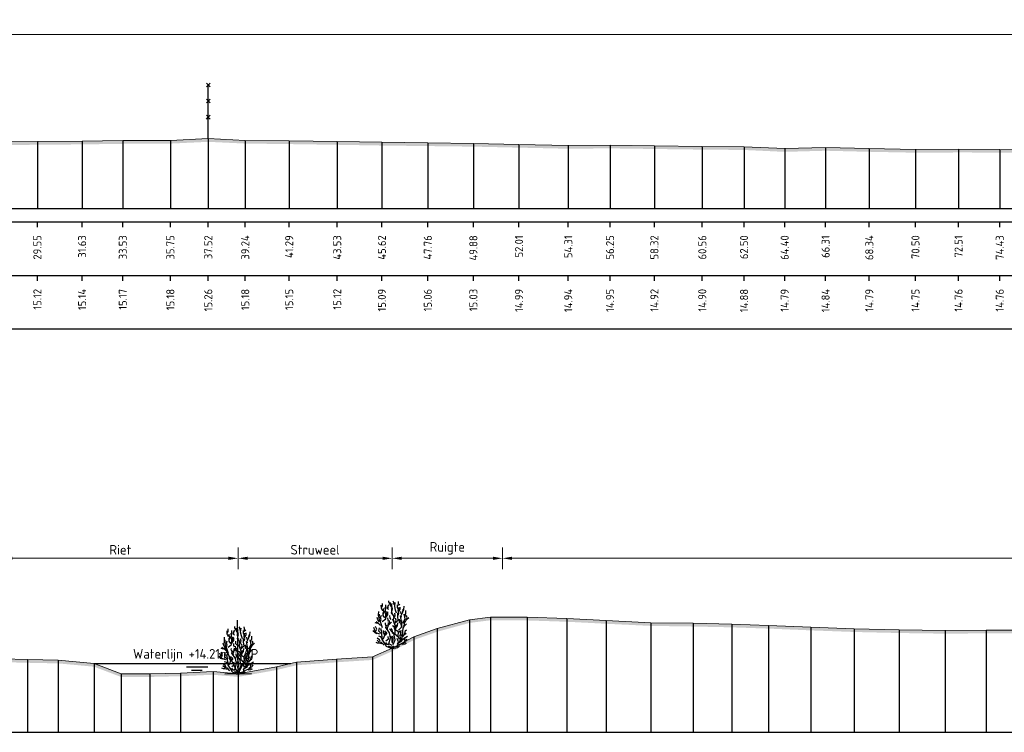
# Model space of a CAD drawing. Header units: metres. Extents: x 197882 to 206172, y 361908 to 364395.
# Tile 16 of 50: x 205813 to 205859, y 363802 to 363835. Entities that reach past the tile are written whole.
import ezdxf
from ezdxf.enums import TextEntityAlignment as Align

# ---------------------------------------------------------------- set-up
doc = ezdxf.new("R2010")
doc.units = ezdxf.units.M
doc.header["$PDMODE"] = 35
doc.header["$PDSIZE"] = 0.075
for name, color, linetype, lineweight in [('B-ME-GR-HEESTER-SD', 90, 'Continuous', 25), ('B-ME-GR-RIET-SD', 120, 'Continuous', 25), ('B-ME-IE-TERREINAFSCHEIDING_KUNSTMATIG_RASTERHEKWERK-SD', 20, 'Continuous', 25), ('X-ME-AL-PROFIEL_HUIDIG MAAIVELD-GD', 252, 'Continuous', 0), ('X-XX-AL-DETAIL1-M', 7, 'Continuous', 18), ('X-XX-AL-NAP-T18', 7, 'Continuous', 18)]:
    doc.layers.add(name, color=color, linetype=linetype, lineweight=lineweight)
doc.layers.add('X-ME-AL-PROFIEL_WATERLIJN-GD', color=150, linetype='Continuous')
doc.layers.add('X-ME-AL-PROFIELRASTER-S', color=7, linetype='Continuous')
doc.styles.add('NLCS-ISO', font='NLCS-ISO.ttf', dxfattribs={"height": 1.8})
doc.styles.add('NLCS-ISO-ANNOTATIEF-T18', font='NLCS-ISO.ttf', dxfattribs={"height": 1.8})
doc.styles.add('NLCS-ISO-ANNOTATIVE-T18', font='NLCS-ISO.ttf', dxfattribs={"height": 1.8})
doc.dimstyles.new('NLCS-ANNOTATIEF-T18-PIJL_L2_H0', dxfattribs={"dimtxt": 2.5, "dimasz": 1.8, "dimexe": 2, "dimexo": 2, "dimgap": 0.7, "dimtad": 1, "dimzin": 0, "dimdsep": 46, "dimtxsty": 'NLCS-ISO-ANNOTATIEF-T18', "dimcen": 0, "dimdle": 2, "dimclrd": 256, "dimclre": 256, "dimclrt": 10, "dimaunit": 2, "dimadec": 0, "dimazin": 0, "dimtfac": 1, "dimtdec": 3, "dimtofl": 0, "dimtmove": 0, "dimatfit": 3, "dimfxl": 2, "dimfxlon": 1, "dimtfillclr": 256, "dimtolj": 1, "dimtzin": 0, "dimlwd": -1, "dimlwe": -1, "dimarcsym": 0})

# ---------------------------------------------------------------- blocks, each defined once
blk = doc.blocks.new('SAL-PROFIELRASTER_BALK_EIND1-D')
at = {"color": 0, "linetype": 'ByBlock', "lineweight": -2, "flags": 128}
for points in [[(0, 0), (1, 0)], [(0, -2.5), (1, -2.5)], [(0, -12.5), (1, -12.5)]]:
    blk.add_lwpolyline(points, dxfattribs=at)
blk = doc.blocks.new('SAL-PROFIELRASTER_BALK_EIND2-D')
at = {"color": 0, "linetype": 'ByBlock', "lineweight": -2}
blk.add_line((1, -12.5), (0, -12.5), dxfattribs=at)
blk = doc.blocks.new('SAL-PROFIELRASTER_BALK_DATA-D')
at = {"color": 0, "linetype": 'ByBlock', "lineweight": -2}
blk.add_lwpolyline([(0, -3.5), (0, -2.5)], dxfattribs=at)
at = {"color": 0, "linetype": 'ByBlock', "lineweight": -2, "style": 'NLCS-ISO-ANNOTATIVE-T18'}
blk.add_attdef('GETAL', text='', height=1.5, rotation=90, dxfattribs=at).set_placement((0.75, -5), align=Align.RIGHT)
blk = doc.blocks.new('SAL-PROFIELRASTER_AANHAAL-D')
at = {"color": 9, "linetype": 'ByBlock', "lineweight": -2, "flags": 128}
blk.add_lwpolyline([(0, 1), (0, 0)], dxfattribs=at)
blk = doc.blocks.new('*D31')
at = {"layer": 'Defpoints', "color": 0, "transparency": 16777216}
for p in [(205787.059, 363834.542), (205787.059, 363826.427), (205962.44, 363826.427)]:
    blk.add_point(p, dxfattribs=at)
at = {"layer": 'X-XX-AL-DETAIL1-M', "transparency": 16777216}
for p, q in [((205787.059, 363834.042), (205787.059, 363835.042)), ((205962.44, 363834.042), (205962.44, 363835.042)), ((205961.99, 363834.542), (205787.509, 363834.542))]:
    blk.add_line(p, q, dxfattribs=at)
for points in [[(205787.509, 363834.617), (205787.509, 363834.467), (205787.059, 363834.542)], [(205961.99, 363834.617), (205961.99, 363834.467), (205962.44, 363834.542)]]:
    blk.add_solid(points, dxfattribs=at)
at = {"layer": 'X-XX-AL-DETAIL1-M', "color": 10, "transparency": 16777216, "insert": (205874.75, 363834.942), "char_height": 0.45, "attachment_point": 5, "style": 'NLCS-ISO-ANNOTATIEF-T18'}
blk.add_mtext('\\A1;Gras', dxfattribs=at)
blk = doc.blocks.new('SIE-RASTERHEKWERK-SOD')
at = {"flags": 128}
for points in [[(-0.035, 1.035), (0.035, 0.965)], [(-0.035, 0.965), (0, 1), (0.035, 1.035)], [(0, 0), (0, 1)], [(-0.035, 0.735), (0.035, 0.665)], [(-0.035, 0.665), (0, 0.7), (0.035, 0.735)], [(-0.035, 0.435), (0.035, 0.365)], [(-0.035, 0.365), (0, 0.4), (0.035, 0.435)]]:
    blk.add_lwpolyline(points, dxfattribs=at)
blk = doc.blocks.new('SGR-RIET DWP-SOD')
at = {"flags": 128}
for points in [[(0, 0), (-0.01, 1)], [(-0.255, 0.497), (0, 0), (0.245, 0.503)], [(-0.25, -0.003), (0.25, 0.003)]]:
    blk.add_lwpolyline(points, dxfattribs=at)
blk = doc.blocks.new('*D34')
at = {"layer": 'Defpoints', "color": 0, "transparency": 16777216}
for p in [(205811.783, 363810.112), (205811.783, 363801.997), (205822.769, 363801.997)]:
    blk.add_point(p, dxfattribs=at)
at = {"layer": 'X-XX-AL-DETAIL1-M', "transparency": 16777216}
for p, q in [((205811.783, 363809.612), (205811.783, 363810.612)), ((205822.769, 363809.612), (205822.769, 363810.612)), ((205822.319, 363810.112), (205812.233, 363810.112))]:
    blk.add_line(p, q, dxfattribs=at)
for points in [[(205812.233, 363810.187), (205812.233, 363810.037), (205811.783, 363810.112)], [(205822.319, 363810.187), (205822.319, 363810.037), (205822.769, 363810.112)]]:
    blk.add_solid(points, dxfattribs=at)
at = {"layer": 'X-XX-AL-DETAIL1-M', "color": 10, "transparency": 16777216, "insert": (205817.276, 363810.512), "char_height": 0.45, "attachment_point": 5, "style": 'NLCS-ISO-ANNOTATIEF-T18'}
blk.add_mtext('\\A1;Riet', dxfattribs=at)
blk = doc.blocks.new('*D35')
at = {"layer": 'Defpoints', "color": 0, "transparency": 16777216}
for p in [(205822.769, 363810.112), (205822.769, 363801.997), (205829.954, 363801.997)]:
    blk.add_point(p, dxfattribs=at)
at = {"layer": 'X-XX-AL-DETAIL1-M', "transparency": 16777216}
for p, q in [((205822.769, 363809.612), (205822.769, 363810.612)), ((205829.954, 363809.612), (205829.954, 363810.612)), ((205829.504, 363810.112), (205823.219, 363810.112))]:
    blk.add_line(p, q, dxfattribs=at)
for points in [[(205823.219, 363810.187), (205823.219, 363810.037), (205822.769, 363810.112)], [(205829.504, 363810.187), (205829.504, 363810.037), (205829.954, 363810.112)]]:
    blk.add_solid(points, dxfattribs=at)
at = {"layer": 'X-XX-AL-DETAIL1-M', "color": 10, "transparency": 16777216, "insert": (205826.361, 363810.512), "char_height": 0.45, "attachment_point": 5, "style": 'NLCS-ISO-ANNOTATIEF-T18'}
blk.add_mtext('\\A1;Struweel', dxfattribs=at)
blk = doc.blocks.new('SGR-HEESTER_S01_E_ZIJ-D')
blk.add_line((-0.166, 0), (0.141, 0))
at = {"flags": 128}
for points in [[(-0.881, 3.429), (-1.01, 3.698), (-1.022, 3.992)], [(-0.975, 3.816), (-0.916, 3.956), (-0.916, 4.168)], [(-0.822, 3.147), (-0.775, 3.358), (-0.822, 3.558), (-0.822, 3.687)], [(-0.787, 3.241), (-0.611, 3.487), (-0.658, 3.769)], [(-0.599, 3.64), (-0.599, 3.886), (-0.599, 4.039)], [(-0.329, 3.581), (-0.434, 3.687), (-0.423, 3.839)], [(-0.387, 3.734), (-0.387, 3.91), (-0.305, 4.074)], [(-0.2, 4.074), (-0.317, 4.285), (-0.317, 4.402)], [(-0.035, 3.816), (-0.153, 3.992), (-0.153, 4.238)], [(-0.059, 4.003), (0, 4.086), (-0.047, 4.168)], [(0.035, 3.217), (-0.023, 3.335), (-0.047, 3.64), (-0.059, 3.687)], [(-0.012, 3.476), (0.023, 3.663), (-0.023, 3.863), (-0.023, 3.98)], [(0.2, 4.015), (0.164, 4.261), (0.106, 4.367)], [(0.399, 3.241), (0.317, 3.534), (0.235, 3.863), (0.282, 4.25)], [(0.552, 3.487), (0.575, 3.628), (0.493, 3.781), (0.493, 4.015)], [(0.564, 3.053), (0.622, 3.241), (0.575, 3.44), (0.634, 3.781)], [(0.587, 4.062), (0.587, 4.226), (0.575, 4.355)], [(0.575, 3.968), (0.716, 4.097)], [(0.634, 3.393), (0.751, 3.628), (0.74, 3.816)], [(1.045, 3.44), (1.092, 3.593), (1.115, 3.91)], [(-1.174, 2.443), (-1.327, 2.643), (-1.397, 2.854)], [(-1.256, 2.866), (-1.268, 3.112), (-1.256, 3.405)], [(-0.889, 1.874), (-1.064, 2.356), (-1.218, 2.75), (-1.196, 3.166)], [(-1.092, 2.514), (-1.033, 2.666), (-1.08, 2.854), (-1.01, 3.065)], [(-0.933, 2.465), (-0.604, 2.728), (-0.582, 3.231), (-0.56, 3.45)], [(-0.693, 2.83), (-0.845, 3.03), (-0.845, 3.323)], [(-0.599, 2.819), (-0.47, 3.088), (-0.481, 3.241), (-0.399, 3.405)], [(-0.493, 2.983), (-0.399, 3.1), (-0.399, 3.323)], [(-0.352, 2.478), (-0.387, 2.619), (-0.399, 2.807)], [(-0.094, 2.666), (-0.2, 2.783), (-0.211, 3.041)], [(0.141, 2.854), (0.153, 3.006), (-0.082, 3.3)], [(0.2, 2.431), (0.129, 2.69), (0.27, 3.03), (0.235, 3.264)], [(0.294, 2.312), (0.557, 2.597), (0.513, 2.925), (0.513, 3.275)], [(0.305, 2.42), (0.364, 2.584), (0.317, 2.783)], [(0.751, 2.431), (0.834, 2.654), (0.787, 3.006)], [(0.834, 3.194), (0.822, 3.393)], [(0.869, 2.877), (0.834, 3.041), (0.986, 3.346), (1.022, 3.616)], [(0.995, 2.312), (1.214, 2.728), (1.126, 3.144)], [(1.057, 2.361), (1.233, 2.478), (1.339, 2.654), (1.538, 2.854)], [(1.198, 2.912), (1.198, 3.112), (1.268, 3.182), (1.28, 3.511)], [(1.292, 2.619), (1.397, 2.83), (1.339, 3.041)], [(-1.152, 1.305), (-1.524, 1.415), (-1.7, 1.918)], [(-1.362, 2.279), (-1.573, 2.361)], [(-1.515, 1.587), (-1.444, 1.775), (-1.55, 2.021)], [(-1.08, 2.115), (-1.233, 2.267), (-1.503, 2.443)], [(-0.166, 0), (-0.517, 0.145), (-0.67, 0.408), (-0.933, 0.802), (-0.933, 1.021), (-0.977, 1.284), (-1.24, 1.568), (-1.174, 1.874)], [(-0.564, 2.044), (-0.634, 2.22), (-0.611, 2.361)], [(0.009, 0.233), (-0.319, 0.386), (-0.144, 0.955), (-0.254, 1.415), (-0.582, 1.918), (-0.495, 2.159)], [(-0.399, 1.716), (-0.481, 1.81), (-0.387, 2.044), (-0.352, 2.373)], [(-0.341, 2.138), (-0.223, 2.361), (-0.258, 2.572)], [(-0.294, 2.185), (-0.07, 2.42)], [(0.235, 1.763), (0.188, 1.962), (0.035, 2.068)], [(0.097, 0.321), (0.272, 0.78), (0.184, 1.196), (0.272, 1.459), (0.294, 2.115), (0.075, 2.684)], [(0.119, 0.102), (0.491, 0.167), (0.579, 0.474), (0.885, 0.671), (0.951, 1.13), (1.017, 1.918)], [(0.305, 1.728), (0.364, 1.904), (0.411, 2.162)], [(0.411, 1.939), (0.505, 2.068), (0.528, 2.349)], [(0.579, 1.677), (0.885, 1.962), (0.907, 2.29), (0.885, 2.553)], [(0.869, 2.021), (0.834, 2.267), (0.693, 2.385), (0.693, 2.69)], [(1.022, 1.81), (1.139, 2.08), (1.327, 2.244)], [(1.045, 1.997), (1.151, 2.197), (1.162, 2.572)], [(-1.432, 1.34), (-1.597, 1.423), (-1.714, 1.528), (-1.761, 1.634)], [(-0.963, 0.918), (-1.057, 1.047), (-1.256, 1.094)], [(-0.939, 1.352), (-0.975, 1.458), (-1.01, 1.645), (-1.069, 1.739), (-0.986, 1.833)], [(-0.845, 0.824), (-0.736, 1.043), (-0.604, 1.437), (-0.692, 1.612)], [(-0.693, 1.235), (-0.763, 1.399), (-0.822, 1.622)], [(-0.622, 1.2), (-0.493, 1.364), (-0.528, 1.516)], [(-0.582, 0.671), (-0.341, 0.868), (-0.385, 1.065)], [(0.012, 1.481), (-0.106, 1.575), (-0.164, 1.692), (-0.258, 1.798)], [(0.059, 0.437), (-0.012, 0.578), (0, 0.848), (-0.117, 1.094)], [(0.27, 1.317), (0.07, 1.446), (0.012, 1.704), (-0.094, 1.833)], [(0.528, 1.035), (0.446, 1.129), (0.352, 1.258), (0.153, 1.282), (0.012, 1.411)], [(0.023, 0.601), (0.082, 0.777), (0.082, 0.942), (0.023, 1.106)], [(0.688, 0.802), (0.557, 1.108), (0.601, 1.502), (0.206, 1.743)], [(0.622, 0.59), (0.763, 0.73), (0.763, 0.977), (0.716, 1.223)], [(0.916, 1.082), (0.798, 1.258), (0.775, 1.434), (0.681, 1.61)], [(0.798, 0.801), (0.845, 0.953)], [(0.845, 1.376), (0.822, 1.54), (0.869, 1.681)], [(0.998, 1.082), (1.139, 1.247), (1.292, 1.387)], [(1.115, 1.282), (1.209, 1.47), (1.245, 1.645), (1.374, 1.704)], [(1.139, 0.942), (1.28, 1.012), (1.432, 1.118)], [(-0.975, 0.402), (-1.221, 0.449), (-1.362, 0.449), (-1.503, 0.519)], [(-0.758, 0.277), (-0.999, 0.518), (-1.24, 0.583), (-1.415, 0.736)], [(-1.127, 0.637), (-1.198, 0.777), (-1.397, 0.918)], [(-0.305, 0.32), (-0.47, 0.32), (-0.599, 0.508)], [(-0.141, 0.085), (-0.305, 0.167), (-0.352, 0.214)], [(0, 0), (-0.141, 0.144)], [(-0.023, 0), (0.141, 0.203)], [(0.141, 0), (0.528, 0.062), (0.669, 0.214)], [(0.493, 0.367), (0.599, 0.59), (0.47, 0.883)], [(0.622, 0.299), (0.951, 0.43), (1.28, 0.583)], [(0.928, 0.754), (1.104, 0.918), (1.198, 0.918)], [(0.939, 0.367), (1.198, 0.379), (1.35, 0.461)], [(1.01, 0.508), (1.198, 0.625), (1.151, 0.719), (1.233, 0.895)], [(1.268, 0.637), (1.397, 0.836)]]:
    blk.add_lwpolyline(points, dxfattribs=at)
blk = doc.blocks.new('*D36')
at = {"layer": 'Defpoints', "color": 0, "transparency": 16777216}
for p in [(205835.099, 363810.112), (205835.099, 363801.997), (206040.29, 363801.997)]:
    blk.add_point(p, dxfattribs=at)
at = {"layer": 'X-XX-AL-DETAIL1-M', "transparency": 16777216}
for p, q in [((205835.099, 363809.612), (205835.099, 363810.612)), ((206040.29, 363809.612), (206040.29, 363810.612)), ((206039.84, 363810.112), (205835.549, 363810.112))]:
    blk.add_line(p, q, dxfattribs=at)
for points in [[(205835.549, 363810.187), (205835.549, 363810.037), (205835.099, 363810.112)], [(206039.84, 363810.187), (206039.84, 363810.037), (206040.29, 363810.112)]]:
    blk.add_solid(points, dxfattribs=at)
at = {"layer": 'X-XX-AL-DETAIL1-M', "color": 10, "transparency": 16777216, "insert": (205937.694, 363810.512), "char_height": 0.45, "attachment_point": 5, "style": 'NLCS-ISO-ANNOTATIEF-T18'}
blk.add_mtext('\\A1;Gras', dxfattribs=at)
blk = doc.blocks.new('*D49')
at = {"layer": 'Defpoints', "color": 0, "transparency": 16777216}
for p in [(205829.954, 363810.112), (205829.954, 363801.997), (205835.099, 363801.997)]:
    blk.add_point(p, dxfattribs=at)
at = {"layer": 'X-XX-AL-DETAIL1-M', "transparency": 16777216}
for p, q in [((205829.954, 363809.612), (205829.954, 363810.612)), ((205835.099, 363809.612), (205835.099, 363810.612)), ((205834.649, 363810.112), (205830.404, 363810.112))]:
    blk.add_line(p, q, dxfattribs=at)
for points in [[(205830.404, 363810.187), (205830.404, 363810.037), (205829.954, 363810.112)], [(205834.649, 363810.187), (205834.649, 363810.037), (205835.099, 363810.112)]]:
    blk.add_solid(points, dxfattribs=at)
at = {"layer": 'X-XX-AL-DETAIL1-M', "color": 10, "transparency": 16777216, "insert": (205832.526, 363810.579), "char_height": 0.45, "attachment_point": 5, "style": 'NLCS-ISO-ANNOTATIEF-T18'}
blk.add_mtext('\\A1;Ruigte', dxfattribs=at)

msp = doc.modelspace()

# ---------------------------------------------------------------- hatches: boundary and pattern name
at = {"layer": 'X-ME-AL-PROFIEL_HUIDIG MAAIVELD-GD'}
h = msp.add_hatch(dxfattribs=at)
h.set_pattern_fill('AGR-MAAIVELD', color=256, scale=0.05, pattern_type=2)
h.set_pattern_definition([(45, (-18.044, 287.2977), (-0.25000007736, 0.25000007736), []), (45, (-18.0797, 287.3334), (0, 0.50000015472), [0.3535535, -0.3535535]), (45, (-18.11543, 287.36912), (0, 0.50000015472), [0.3535535, -0.3535535]), (45, (-18.15164, 287.40533), (0, 0.50000015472), [0.3535535, -0.3535535]), (45, (-18.18686, 287.44055), (0, 0.50000015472), [0.3535535, -0.3535535]), (45, (-18.22257, 287.47626), (0, 0.50000015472), [0.3535535, -0.3535535]), (45, (-18.2583, 287.51198), (0, 0.50000015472), [0.3535535, -0.3535535]), (315, (-18.044, 287.2977), (0.25000007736, 0.25000007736), []), (315, (-18.0083, 287.3334), (0.50000015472, -1e-16), [0.3535535, -0.3535535]), (315, (-17.97257, 287.36912), (0.50000015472, -1e-16), [0.3535535, -0.3535535]), (315, (-17.93636, 287.40533), (0.50000015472, -1e-16), [0.3535535, -0.3535535]), (315, (-17.90114, 287.44055), (0.50000015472, -1e-16), [0.3535535, -0.3535535]), (315, (-17.86543, 287.47626), (0.50000015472, -1e-16), [0.3535535, -0.3535535]), (315, (-17.8297, 287.51198), (0.50000015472, -1e-16), [0.3535535, -0.3535535])])
h.paths.add_polyline_path([(205965.784, 363829.689), (205963.249, 363829.738), (205962.44, 363829.853), (205961.267, 363829.846), (205959.509, 363829.749), (205957.219, 363829.697), (205954.964, 363829.668), (205952.387, 363829.62), (205949.905, 363829.509), (205947.204, 363829.454), (205944.991, 363829.362), (205942.618, 363829.252), (205940.697, 363829.154), (205939.224, 363829.052), (205937.25, 363828.965), (205935.629, 363828.957), (205933.603, 363829.022), (205931.727, 363829.149), (205930.417, 363829.177), (205928.071, 363829.284), (205925.69, 363829.39), (205922.032, 363829.39), (205919.596, 363829.436), (205917.21, 363829.432), (205914.649, 363829.451), (205912.4, 363829.456), (205910.133, 363829.471), (205907.913, 363829.55), (205905.51, 363829.55), (205902.934, 363829.665), (205900.547, 363829.724), (205898.154, 363829.8), (205896.287, 363829.867), (205894.081, 363829.934), (205891.964, 363829.979), (205889.499, 363830.033), (205887.53, 363830.006), (205885.149, 363829.905), (205883.011, 363829.764), (205880.369, 363829.546), (205877.949, 363829.419), (205875.513, 363829.313), (205873.299, 363829.259), (205871.042, 363829.237), (205868.688, 363829.233), (205866.494, 363829.175), (205864.461, 363829.156), (205862.348, 363829.141), (205860.466, 363829.154), (205858.289, 363829.185), (205856.367, 363829.189), (205854.359, 363829.179), (205852.204, 363829.22), (205850.166, 363829.27), (205848.258, 363829.218), (205846.364, 363829.306), (205844.416, 363829.322), (205842.182, 363829.351), (205840.113, 363829.381), (205838.166, 363829.364), (205835.868, 363829.414), (205833.74, 363829.461), (205831.616, 363829.487), (205829.474, 363829.512), (205827.391, 363829.547), (205825.152, 363829.579), (205823.102, 363829.604), (205821.377, 363829.685), (205819.609, 363829.603), (205817.392, 363829.592), (205815.494, 363829.565), (205813.407, 363829.548), (205811.319, 363829.532), (205809.074, 363829.563), (205807.07, 363829.603), (205805.031, 363829.676), (205803.117, 363829.782), (205800.697, 363829.947), (205798.588, 363830.178), (205796.323, 363830.319), (205793.939, 363830.388), (205791.681, 363830.371), (205789.629, 363830.382), (205787.728, 363830.399), (205786.812, 363830.299), (205785.182, 363829.817), (205783.859, 363829.303), (205783.859, 363829.153), (205785.182, 363829.667), (205786.812, 363830.149), (205787.728, 363830.249), (205789.629, 363830.232), (205791.681, 363830.221), (205793.939, 363830.238), (205796.323, 363830.169), (205798.588, 363830.028), (205800.697, 363829.797), (205803.117, 363829.632), (205805.031, 363829.526), (205807.07, 363829.453), (205809.074, 363829.413), (205811.319, 363829.382), (205813.407, 363829.398), (205815.494, 363829.415), (205817.392, 363829.442), (205819.609, 363829.453), (205821.377, 363829.535), (205823.102, 363829.454), (205825.152, 363829.429), (205827.391, 363829.397), (205829.474, 363829.362), (205831.616, 363829.337), (205833.74, 363829.311), (205835.868, 363829.264), (205838.166, 363829.214), (205840.113, 363829.231), (205842.182, 363829.201), (205844.416, 363829.172), (205846.364, 363829.156), (205848.258, 363829.068), (205850.166, 363829.12), (205852.204, 363829.07), (205854.359, 363829.029), (205856.367, 363829.039), (205858.289, 363829.035), (205860.466, 363829.004), (205862.348, 363828.991), (205864.461, 363829.006), (205866.494, 363829.025), (205868.688, 363829.083), (205871.042, 363829.087), (205873.299, 363829.109), (205875.513, 363829.163), (205877.949, 363829.269), (205880.369, 363829.396), (205883.011, 363829.614), (205885.149, 363829.755), (205887.53, 363829.856), (205889.499, 363829.883), (205891.964, 363829.829), (205894.081, 363829.784), (205896.287, 363829.717), (205898.154, 363829.65), (205900.547, 363829.574), (205902.934, 363829.515), (205905.51, 363829.4), (205907.913, 363829.4), (205910.133, 363829.321), (205912.4, 363829.306), (205914.649, 363829.301), (205917.21, 363829.282), (205919.596, 363829.286), (205922.032, 363829.24), (205925.69, 363829.24), (205928.071, 363829.134), (205930.417, 363829.027), (205931.727, 363828.999), (205933.603, 363828.872), (205935.629, 363828.807), (205937.25, 363828.815), (205939.224, 363828.902), (205940.697, 363829.004), (205942.618, 363829.102), (205944.991, 363829.212), (205947.204, 363829.304), (205949.905, 363829.359), (205952.387, 363829.47), (205954.964, 363829.518), (205957.219, 363829.547), (205959.509, 363829.599), (205961.267, 363829.696), (205962.44, 363829.703), (205963.249, 363829.588), (205965.784, 363829.539)])
h = msp.add_hatch(dxfattribs=at)
h.set_pattern_fill('AGR-MAAIVELD', color=256, scale=0.05, pattern_type=2)
h.set_pattern_definition([(45, (-18.044, 300.36698), (-0.25000007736, 0.25000007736), []), (45, (-18.0797, 300.4027), (0, 0.50000015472), [0.3535535, -0.3535535]), (45, (-18.11543, 300.4384), (0, 0.50000015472), [0.3535535, -0.3535535]), (45, (-18.15164, 300.47462), (0, 0.50000015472), [0.3535535, -0.3535535]), (45, (-18.18686, 300.50984), (0, 0.50000015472), [0.3535535, -0.3535535]), (45, (-18.22257, 300.54555), (0, 0.50000015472), [0.3535535, -0.3535535]), (45, (-18.2583, 300.58127), (0, 0.50000015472), [0.3535535, -0.3535535]), (315, (-18.044, 300.36698), (0.25000007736, 0.25000007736), []), (315, (-18.0083, 300.4027), (0.50000015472, -1e-16), [0.3535535, -0.3535535]), (315, (-17.97257, 300.4384), (0.50000015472, -1e-16), [0.3535535, -0.3535535]), (315, (-17.93636, 300.47462), (0.50000015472, -1e-16), [0.3535535, -0.3535535]), (315, (-17.90114, 300.50984), (0.50000015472, -1e-16), [0.3535535, -0.3535535]), (315, (-17.86543, 300.54555), (0.50000015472, -1e-16), [0.3535535, -0.3535535]), (315, (-17.8297, 300.58127), (0.50000015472, -1e-16), [0.3535535, -0.3535535])])
h.paths.add_polyline_path([(206040.922, 363806.91), (206040.922, 363806.76), (206040.29, 363806.78), (206039.434, 363806.717), (206036.984, 363806.652), (206034.483, 363806.694), (206031.974, 363806.701), (206029.75, 363806.714), (206027.797, 363806.702), (206025.385, 363806.717), (206022.882, 363806.696), (206020.63, 363806.695), (206018.4, 363806.628), (206016.144, 363806.556), (206013.871, 363806.421), (206011.878, 363806.337), (206009.697, 363806.305), (206007.742, 363806.325), (206005.542, 363806.366), (206003.474, 363806.303), (206001.389, 363806.247), (205999.113, 363806.145), (205996.659, 363806.074), (205994.307, 363805.951), (205992.266, 363805.915), (205990.176, 363805.887), (205987.939, 363805.87), (205985.877, 363805.9), (205983.763, 363805.839), (205981.763, 363805.866), (205979.701, 363805.781), (205977.448, 363805.801), (205975.444, 363805.809), (205973.472, 363805.79), (205971.544, 363805.803), (205969.716, 363805.83), (205967.667, 363805.929), (205965.623, 363805.995), (205963.521, 363805.994), (205961.651, 363805.976), (205959.553, 363805.945), (205957.82, 363805.947), (205955.567, 363805.956), (205953.473, 363806.06), (205951.484, 363806.183), (205949.464, 363806.309), (205947.487, 363806.423), (205945.407, 363806.553), (205943.244, 363806.616), (205941.407, 363806.657), (205939.416, 363806.637), (205937.238, 363806.66), (205935.246, 363806.636), (205933.269, 363806.651), (205931.183, 363806.665), (205929.19, 363806.711), (205927.334, 363806.73), (205925.221, 363806.772), (205923.26, 363806.802), (205921.366, 363806.86), (205919.439, 363806.879), (205917.4, 363806.894), (205915.328, 363806.815), (205913.49, 363806.617), (205911.67, 363806.37), (205909.802, 363806.104), (205907.976, 363805.91), (205905.957, 363805.833), (205903.966, 363805.799), (205902.133, 363805.769), (205900.146, 363805.817), (205898.192, 363805.877), (205896.225, 363805.909), (205894.194, 363805.969), (205892.083, 363806.051), (205890.178, 363806.116), (205888.118, 363806.231), (205886.031, 363806.309), (205883.951, 363806.361), (205881.995, 363806.417), (205880.078, 363806.485), (205878.219, 363806.517), (205876.314, 363806.562), (205874.364, 363806.595), (205872.62, 363806.624), (205870.69, 363806.631), (205868.807, 363806.675), (205866.868, 363806.725), (205864.949, 363806.716), (205862.846, 363806.69), (205860.967, 363806.672), (205859.266, 363806.608), (205857.656, 363806.611), (205855.75, 363806.597), (205853.59, 363806.627), (205851.501, 363806.676), (205849.476, 363806.751), (205847.51, 363806.833), (205845.796, 363806.892), (205843.989, 363806.93), (205842.011, 363806.96), (205839.936, 363807.059), (205838.093, 363807.153), (205836.25, 363807.214), (205834.544, 363807.223), (205833.554, 363807.098), (205832.055, 363806.687), (205830.961, 363806.301), (205829.954, 363805.777), (205829.04, 363805.371), (205827.353, 363805.262), (205825.489, 363805.124), (205824.557, 363804.9), (205822.769, 363804.581), (205821.6, 363804.681), (205820.075, 363804.612), (205818.656, 363804.579), (205817.321, 363804.574), (205816.051, 363805.057), (205814.377, 363805.211), (205812.952, 363805.239), (205811.783, 363805.269), (205810.347, 363805.64), (205809.236, 363806.141), (205808.261, 363806.71), (205806.796, 363807.094), (205804.768, 363807.093), (205802.865, 363807.064), (205800.317, 363807.042), (205797.51, 363807.033), (205794.666, 363807.026), (205791.843, 363807.038), (205789.176, 363807.055), (205786.385, 363807.023), (205783.859, 363807.033), (205783.859, 363807.183), (205786.385, 363807.173), (205789.176, 363807.205), (205791.843, 363807.188), (205794.666, 363807.176), (205797.51, 363807.183), (205800.317, 363807.192), (205802.865, 363807.214), (205804.768, 363807.243), (205806.796, 363807.244), (205808.261, 363806.86), (205809.236, 363806.291), (205810.347, 363805.79), (205811.783, 363805.419), (205812.952, 363805.389), (205814.377, 363805.361), (205816.051, 363805.207), (205817.321, 363804.724), (205818.656, 363804.729), (205820.075, 363804.762), (205821.6, 363804.831), (205822.769, 363804.731), (205824.557, 363805.05), (205825.489, 363805.274), (205827.353, 363805.412), (205829.04, 363805.521), (205829.954, 363805.927), (205830.961, 363806.451), (205832.055, 363806.837), (205833.554, 363807.248), (205834.544, 363807.373), (205836.25, 363807.364), (205838.093, 363807.303), (205839.936, 363807.209), (205842.011, 363807.11), (205843.989, 363807.08), (205845.796, 363807.042), (205847.51, 363806.983), (205849.476, 363806.901), (205851.501, 363806.826), (205853.59, 363806.777), (205855.75, 363806.747), (205857.656, 363806.761), (205859.266, 363806.758), (205860.967, 363806.822), (205862.846, 363806.84), (205864.949, 363806.866), (205866.868, 363806.875), (205868.807, 363806.825), (205870.69, 363806.781), (205872.62, 363806.774), (205874.364, 363806.745), (205876.314, 363806.712), (205878.219, 363806.667), (205880.078, 363806.635), (205881.995, 363806.567), (205883.951, 363806.511), (205886.031, 363806.459), (205888.118, 363806.381), (205890.178, 363806.266), (205892.083, 363806.201), (205894.194, 363806.119), (205896.225, 363806.059), (205898.192, 363806.027), (205900.146, 363805.967), (205902.133, 363805.919), (205903.966, 363805.949), (205905.957, 363805.983), (205907.976, 363806.06), (205909.802, 363806.254), (205911.67, 363806.52), (205913.49, 363806.767), (205915.328, 363806.965), (205917.4, 363807.044), (205919.439, 363807.029), (205921.366, 363807.01), (205923.26, 363806.952), (205925.221, 363806.922), (205927.334, 363806.88), (205929.19, 363806.861), (205931.183, 363806.815), (205933.269, 363806.801), (205935.246, 363806.786), (205937.238, 363806.81), (205939.416, 363806.787), (205941.407, 363806.807), (205943.244, 363806.766), (205945.407, 363806.703), (205947.487, 363806.573), (205949.464, 363806.459), (205951.484, 363806.333), (205953.473, 363806.21), (205955.567, 363806.106), (205957.82, 363806.097), (205959.553, 363806.095), (205961.651, 363806.126), (205963.521, 363806.144), (205965.623, 363806.145), (205967.667, 363806.079), (205969.716, 363805.98), (205971.544, 363805.953), (205973.472, 363805.94), (205975.444, 363805.959), (205977.448, 363805.951), (205979.701, 363805.931), (205981.763, 363806.016), (205983.763, 363805.989), (205985.877, 363806.05), (205987.939, 363806.02), (205990.176, 363806.037), (205992.266, 363806.065), (205994.307, 363806.101), (205996.659, 363806.224), (205999.113, 363806.295), (206001.389, 363806.397), (206003.474, 363806.453), (206005.542, 363806.516), (206007.742, 363806.475), (206009.697, 363806.455), (206011.878, 363806.487), (206013.871, 363806.571), (206016.144, 363806.706), (206018.4, 363806.778), (206020.63, 363806.845), (206022.882, 363806.846), (206025.385, 363806.867), (206027.797, 363806.852), (206029.75, 363806.864), (206031.974, 363806.851), (206034.483, 363806.844), (206036.984, 363806.802), (206039.434, 363806.867), (206040.29, 363806.93)])

# ---------------------------------------------------------------- linework, layer by layer
for points in [[(205811.319, 363829.532), (205813.407, 363829.548), (205815.494, 363829.565), (205817.392, 363829.592), (205819.609, 363829.603), (205821.377, 363829.685), (205823.102, 363829.604), (205825.152, 363829.579), (205827.391, 363829.547), (205829.474, 363829.512), (205831.616, 363829.487), (205833.74, 363829.461), (205835.868, 363829.414), (205838.166, 363829.364), (205840.113, 363829.381), (205842.182, 363829.351), (205844.416, 363829.322), (205846.364, 363829.306), (205848.258, 363829.218), (205850.166, 363829.27), (205852.204, 363829.22), (205854.359, 363829.179), (205856.367, 363829.189), (205858.289, 363829.185), (205860.466, 363829.154)], [(205811.783, 363805.419), (205812.952, 363805.389), (205814.377, 363805.361), (205816.051, 363805.207), (205817.321, 363804.724), (205818.656, 363804.729), (205820.075, 363804.762), (205821.6, 363804.831), (205822.769, 363804.731), (205824.557, 363805.05), (205825.489, 363805.274), (205827.353, 363805.412), (205829.04, 363805.521), (205829.954, 363805.927), (205830.961, 363806.451), (205832.055, 363806.837), (205833.554, 363807.248), (205834.544, 363807.373), (205836.25, 363807.364), (205838.093, 363807.303), (205839.936, 363807.209), (205842.011, 363807.11), (205843.989, 363807.08), (205845.796, 363807.042), (205847.51, 363806.983), (205849.476, 363806.901), (205851.501, 363806.826), (205853.59, 363806.777), (205855.75, 363806.747), (205857.656, 363806.761), (205859.266, 363806.758)]]:
    msp.add_lwpolyline(points, dxfattribs=at)
at = {"layer": 'X-ME-AL-PROFIEL_WATERLIJN-GD'}
for points in [[(205816.051, 363805.207), (205825.21, 363805.207)], [(205820.356, 363805.043), (205821.356, 363805.043)], [(205820.598, 363804.898), (205821.098, 363804.898)]]:
    msp.add_lwpolyline(points, dxfattribs=at)

# ---------------------------------------------------------------- block references
at = {"layer": 'B-ME-GR-HEESTER-SD', "xscale": 0.5, "yscale": 0.5, "zscale": 0.5}
for p in [(205829.954, 363805.927), (205822.769, 363804.731)]:
    msp.add_blockref('SGR-HEESTER_S01_E_ZIJ-D', p, dxfattribs=at)
at = {"layer": 'B-ME-GR-RIET-SD', "xscale": 2.5, "yscale": 2.5, "zscale": 2.5}
msp.add_blockref('SGR-RIET DWP-SOD', (205822.769, 363804.731), dxfattribs=at)
at = {"layer": 'B-ME-IE-TERREINAFSCHEIDING_KUNSTMATIG_RASTERHEKWERK-SD', "xscale": 2.5, "yscale": 2.5, "zscale": 2.5}
msp.add_blockref('SIE-RASTERHEKWERK-SOD', (205821.377, 363829.685), dxfattribs=at)
at = {"layer": 'X-ME-AL-PROFIELRASTER-S'}
for p, yscale in [((205813.407, 363826.427), 3.121), ((205815.494, 363826.427), 3.138), ((205817.392, 363826.427), 3.164999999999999), ((205819.609, 363826.427), 3.176), ((205821.377, 363826.427), 3.257999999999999), ((205823.102, 363826.427), 3.177), ((205825.152, 363826.427), 3.151999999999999), ((205827.391, 363826.427), 3.119999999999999), ((205829.474, 363826.427), 3.085000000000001), ((205831.616, 363826.427), 3.06), ((205833.74, 363826.427), 3.034000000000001), ((205835.868, 363826.427), 2.987), ((205838.166, 363826.427), 2.936999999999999), ((205840.113, 363826.427), 2.954000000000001), ((205842.182, 363826.427), 2.923999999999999), ((205844.416, 363826.427), 2.895), ((205846.364, 363826.427), 2.879), ((205848.258, 363826.427), 2.791), ((205850.166, 363826.427), 2.843), ((205852.204, 363826.427), 2.792999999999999), ((205854.359, 363826.427), 2.752000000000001), ((205856.367, 363826.427), 2.762), ((205858.289, 363826.427), 2.757999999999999), ((205833.554, 363801.997), 5.251000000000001), ((205834.544, 363801.997), 5.376000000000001), ((205836.25, 363801.997), 5.367000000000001), ((205838.093, 363801.997), 5.306000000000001), ((205839.936, 363801.997), 5.212), ((205842.011, 363801.997), 5.113), ((205843.989, 363801.997), 5.082999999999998), ((205845.796, 363801.997), 5.045000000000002), ((205832.055, 363801.997), 4.84), ((205847.51, 363801.997), 4.986000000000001), ((205849.476, 363801.997), 4.904), ((205851.501, 363801.997), 4.829000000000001), ((205853.59, 363801.997), 4.779999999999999), ((205855.75, 363801.997), 4.75), ((205857.656, 363801.997), 4.763999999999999), ((205830.961, 363801.997), 4.454000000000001), ((205829.954, 363801.997), 3.93), ((205812.952, 363801.997), 3.391999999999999), ((205814.377, 363801.997), 3.364000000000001), ((205816.051, 363801.997), 3.210000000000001), ((205816.051, 363801.997), 3.210000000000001), ((205825.489, 363801.997), 3.276999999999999), ((205825.489, 363801.997), 3.276999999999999), ((205827.353, 363801.997), 3.414999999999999), ((205829.04, 363801.997), 3.523999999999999), ((205820.075, 363801.997), 2.765000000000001), ((205821.6, 363801.997), 2.834), ((205824.557, 363801.997), 3.053000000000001), ((205817.321, 363801.997), 2.727), ((205818.656, 363801.997), 2.731999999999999), ((205822.769, 363801.997), 2.734)]:
    msp.add_blockref('SAL-PROFIELRASTER_AANHAAL-D', p, dxfattribs=dict(at, yscale=yscale))
at = {"layer": 'X-ME-AL-PROFIELRASTER-S', "yscale": 0.25}
for name, p, xscale, zscale in [('SAL-PROFIELRASTER_BALK_EIND1-D', (205783.859, 363826.427), 182.5505301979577, 182.5505301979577), ('SAL-PROFIELRASTER_BALK_EIND2-D', (205783.859, 363823.927), 182.5505301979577, 182.5505301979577), ('SAL-PROFIELRASTER_BALK_EIND1-D', (205783.859, 363801.997), 257.6883281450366, 257.6883281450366)]:
    msp.add_blockref(name, p, dxfattribs=dict(at, xscale=xscale, zscale=zscale))
at = {"layer": 'X-ME-AL-PROFIELRASTER-S', "xscale": 0.25, "yscale": 0.25, "zscale": 0.25}
for p, values in [((205813.407, 363826.427), {'GETAL': '29.55'}), ((205815.494, 363826.427), {'GETAL': '31.63'}), ((205817.392, 363826.427), {'GETAL': '33.53'}), ((205819.609, 363826.427), {'GETAL': '35.75'}), ((205821.377, 363826.427), {'GETAL': '37.52'}), ((205823.102, 363826.427), {'GETAL': '39.24'}), ((205825.152, 363826.427), {'GETAL': '41.29'}), ((205827.391, 363826.427), {'GETAL': '43.53'}), ((205829.474, 363826.427), {'GETAL': '45.62'}), ((205831.616, 363826.427), {'GETAL': '47.76'}), ((205833.74, 363826.427), {'GETAL': '49.88'}), ((205835.868, 363826.427), {'GETAL': '52.01'}), ((205838.166, 363826.427), {'GETAL': '54.31'}), ((205840.113, 363826.427), {'GETAL': '56.25'}), ((205842.182, 363826.427), {'GETAL': '58.32'}), ((205844.416, 363826.427), {'GETAL': '60.56'}), ((205846.364, 363826.427), {'GETAL': '62.50'}), ((205848.258, 363826.427), {'GETAL': '64.40'}), ((205850.166, 363826.427), {'GETAL': '66.31'}), ((205852.204, 363826.427), {'GETAL': '68.34'}), ((205854.359, 363826.427), {'GETAL': '70.50'}), ((205856.367, 363826.427), {'GETAL': '72.51'}), ((205858.289, 363826.427), {'GETAL': '74.43'}), ((205813.407, 363823.927), {'GETAL': '15.12'}), ((205815.494, 363823.927), {'GETAL': '15.14'}), ((205817.392, 363823.927), {'GETAL': '15.17'}), ((205819.609, 363823.927), {'GETAL': '15.18'}), ((205821.377, 363823.927), {'GETAL': '15.26'}), ((205823.102, 363823.927), {'GETAL': '15.18'}), ((205825.152, 363823.927), {'GETAL': '15.15'}), ((205827.391, 363823.927), {'GETAL': '15.12'}), ((205829.474, 363823.927), {'GETAL': '15.09'}), ((205831.616, 363823.927), {'GETAL': '15.06'}), ((205833.74, 363823.927), {'GETAL': '15.03'}), ((205835.868, 363823.927), {'GETAL': '14.99'}), ((205838.166, 363823.927), {'GETAL': '14.94'}), ((205840.113, 363823.927), {'GETAL': '14.95'}), ((205842.182, 363823.927), {'GETAL': '14.92'}), ((205844.416, 363823.927), {'GETAL': '14.90'}), ((205846.364, 363823.927), {'GETAL': '14.88'}), ((205848.258, 363823.927), {'GETAL': '14.79'}), ((205850.166, 363823.927), {'GETAL': '14.84'}), ((205852.204, 363823.927), {'GETAL': '14.79'}), ((205854.359, 363823.927), {'GETAL': '14.75'}), ((205856.367, 363823.927), {'GETAL': '14.76'}), ((205858.289, 363823.927), {'GETAL': '14.76'})]:
    msp.add_blockref('SAL-PROFIELRASTER_BALK_DATA-D', p, dxfattribs=at).add_auto_attribs(values)

# ---------------------------------------------------------------- texts
at = {"layer": 'X-XX-AL-NAP-T18', "color": 10, "insert": (205817.868, 363805.296), "char_height": 0.45, "width": 15.43377, "attachment_point": 7, "style": 'NLCS-ISO'}
msp.add_mtext('Waterlijn +14.21m NAP', dxfattribs=at)

# ---------------------------------------------------------------- dimensions: what is measured, and where the dimension line sits
at = {"layer": 'X-XX-AL-DETAIL1-M'}
for base, p1, p2, text, picture, middle in [((205787.059, 363834.542), (205962.44, 363826.427), (205787.059, 363826.427), 'Gras', '*D31', (205874.75, 363834.542)), ((205811.783, 363810.112), (205822.769, 363801.997), (205811.783, 363801.997), 'Riet', '*D34', (205817.276, 363810.112)), ((205822.769, 363810.112), (205829.954, 363801.997), (205822.769, 363801.997), 'Struweel', '*D35', (205826.361, 363810.112)), ((205829.954, 363810.112), (205835.099, 363801.997), (205829.954, 363801.997), 'Ruigte', '*D49', (205832.526, 363810.112)), ((205835.099, 363810.112), (206040.29, 363801.997), (205835.099, 363801.997), 'Gras', '*D36', (205937.694, 363810.112))]:
    dim = msp.add_linear_dim(base=base, p1=p1, p2=p2, text=text, dimstyle='NLCS-ANNOTATIEF-T18-PIJL_L2_H0', dxfattribs=at)
    dim.commit()
    dim.dimension.update_dxf_attribs({"geometry": picture, "text_midpoint": middle, "dimtype": 160})

doc.saveas('drawing.dxf')
